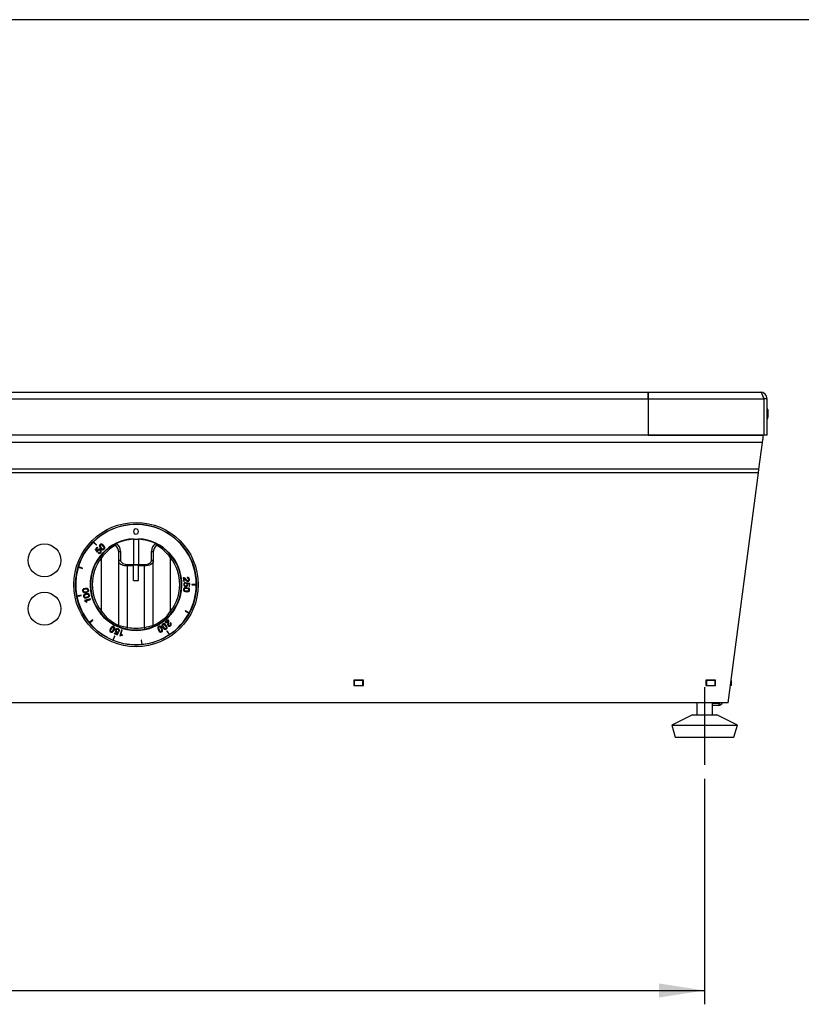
# Model space of a CAD drawing. Extents: x 38 to 3318, y 40 to 2336.
# Tile 4 of 10: x 1327 to 1779, y 1766 to 2336. Entities that reach past the tile are written whole.
import ezdxf
from ezdxf.enums import TextEntityAlignment as Align

# ---------------------------------------------------------------- set-up
doc = ezdxf.new("R2010")
doc.units = 0
doc.header["$LTSCALE"] = 8
doc.linetypes.add('CENTERX2', pattern=[20.32, 12.7, -2.54, 2.54, -2.54])
doc.layers.get('0').update_dxf_attribs({"linetype": 'CONTINUOUS'})
doc.layers.add('LAYER1', color=2, linetype='CONTINUOUS')
doc.layers.add('LAYER2', color=3, linetype='CENTERX2')
doc.dimstyles.new('SLDDIMSTYLE0', dxfattribs={"dimtxt": 28, "dimasz": 26.416, "dimexe": 0, "dimexo": 0.0625, "dimgap": 7, "dimtad": 1, "dimrnd": 1e-09, "dimzin": 12, "dimsah": 1, "dimcen": 0.09, "dimazin": 3, "dimtfac": 1, "dimtofl": 0, "dimtmove": 0, "dimatfit": 3})

# ---------------------------------------------------------------- blocks, each defined once
blk = doc.blocks.new('_D_4')
at = {"layer": 'LAYER2', "color": 3, "linetype": 'CONTINUOUS'}
for p, q in [((595.74, 1896.24), (595.74, 1765.54)), ((1723.31, 1896.24), (1723.31, 1765.54)), ((595.74, 1773.54), (1723.31, 1773.54))]:
    blk.add_line(p, q, dxfattribs=at)
for points in [[(595.74, 1773.54), (622.16, 1769.48), (622.16, 1777.61)], [(1723.31, 1773.54), (1696.9, 1777.61), (1696.9, 1769.48)]]:
    blk.add_solid(points, dxfattribs=at)
at = {"layer": 'LAYER2', "color": 3, "linetype": 'CONTINUOUS', "width": 0.7}
blk.add_text('1127.6', height=28, dxfattribs=at).set_placement((1102.63, 1773.54, -10.25), align=Align.BOTTOM_LEFT)

msp = doc.modelspace()

# ---------------------------------------------------------------- linework, layer by layer
at = {"color": 7, "linetype": 'CONTINUOUS'}
msp.add_line((3318.4, 2336), (38.4, 2336), dxfattribs=at)
at = {"color": 7, "linetype": 'CENTERX2'}
msp.add_line((1723.312, 1949.24), (1723.312, 1904.24), dxfattribs=at)
at = {"layer": 'LAYER1', "color": 2, "linetype": 'CONTINUOUS'}
for p, q in [((628.526, 2120.24), (1690.526, 2120.24)), ((1690.526, 2120.24), (1755.526, 2120.24)), ((1690.526, 2120.24), (1690.526, 2120.24)), ((1755.526, 2120.24), (1755.526, 2120.24)), ((628.526, 2116.24), (1690.526, 2116.24)), ((1690.526, 2116.24), (1757.519, 2116.24)), ((1690.526, 2116.24), (1690.526, 2095.24)), ((1757.519, 2116.24), (1757.519, 2095.24)), ((1757.519, 2116.24), (1757.519, 2095.24)), ((1759.526, 2116.24), (1757.526, 2116.24)), ((1757.526, 2116.24), (1757.526, 2095.24)), ((1759.778, 2110.387), (1759.506, 2110.961)), ((1759.526, 2116.24), (1759.526, 2116.24)), ((1759.526, 2095.24), (1759.526, 2116.24)), ((1759.526, 2109.34), (1759.526, 2116.24)), ((1759.526, 2116.24), (1759.526, 2116.24)), ((1757.526, 2109.34), (1757.519, 2109.34)), ((1757.519, 2106.14), (1757.526, 2106.14)), ((1759.526, 2095.24), (1759.526, 2106.14)), ((1760.124, 2109.32), (1760.034, 2109.715)), ((1759.523, 2104.521), (1759.635, 2104.773)), ((1757.026, 2095.226), (562.026, 2095.226)), ((1690.526, 2095.24), (628.526, 2095.24)), ((1690.526, 2095.24), (1757.519, 2095.24)), ((1757.026, 2095.24), (1757.026, 2095.226)), ((1757.026, 2095.226), (1757.026, 2092.74)), ((1757.519, 2095.24), (1757.519, 2095.24)), ((1757.519, 2095.24), (1757.519, 2095.24)), ((1759.526, 2095.24), (1757.526, 2095.24)), ((1759.526, 2095.24), (1759.526, 2095.24)), ((1759.526, 2095.24), (1759.526, 2095.24)), ((1756.796, 2090.983), (562.257, 2090.983)), ((1754.781, 2075.619), (1756.796, 2090.983)), ((1756.796, 2090.983), (1757.026, 2092.74)), ((1754.781, 2075.619), (564.272, 2075.619)), ((1754.503, 2073.498), (564.55, 2073.498)), ((1737.026, 1940.24), (1754.503, 2073.498)), ((1754.503, 2073.498), (1754.781, 2075.619)), ((1369.278, 2033.348), (1371.081, 2031.546)), ((1371.222, 2031.687), (1369.419, 2033.489)), ((1371.081, 2031.546), (1371.222, 2031.687)), ((1382.748, 2032.499), (1382.774, 2032.512)), ((1392.526, 2034.998), (1392.526, 2020.336)), ((1395.526, 2034.862), (1392.526, 2034.862)), ((1392.626, 2034.862), (1392.626, 2035.304)), ((1395.426, 2035.304), (1395.426, 2034.862)), ((1395.526, 2034.998), (1395.526, 2020.336)), ((1405.278, 2032.512), (1405.305, 2032.499)), ((1371.613, 2030.302), (1370.452, 2029.021)), ((1370.452, 2029.021), (1371.58, 2027.559)), ((1370.939, 2029.007), (1371.887, 2030.054)), ((1371.56, 2028.191), (1370.939, 2029.007)), ((1371.574, 2028.192), (1371.56, 2028.191)), ((1371.58, 2027.559), (1371.837, 2027.813)), ((1371.887, 2030.054), (1371.613, 2030.302)), ((1372.304, 2027.343), (1372.022, 2027.032)), ((1384.026, 2022.107), (1384.026, 2027.325)), ((1385.026, 2028.162), (1385.026, 2022.945)), ((1403.026, 2022.945), (1403.026, 2028.162)), ((1404.026, 2027.325), (1404.026, 2022.107)), ((1373.236, 2024.848), (1374.026, 2024.235)), ((1374.026, 1993.246), (1374.026, 2024.235)), ((1384.026, 1985.095), (1384.026, 2022.107)), ((1389.026, 2019.499), (1389.026, 2020.336)), ((1389.026, 2020.336), (1392.526, 2020.336)), ((1389.026, 1983.939), (1389.026, 2019.499)), ((1392.526, 2019.499), (1389.026, 2019.499)), ((1392.526, 2019.499), (1392.526, 2020.336)), ((1395.526, 2020.167), (1392.526, 2020.167)), ((1395.526, 2019.888), (1392.526, 2019.888)), ((1392.526, 2011.091), (1392.526, 2019.499)), ((1395.526, 2020.336), (1399.026, 2020.336)), ((1395.526, 2019.499), (1395.526, 2020.336)), ((1399.026, 2019.499), (1395.526, 2019.499)), ((1395.526, 2011.091), (1395.526, 2019.499)), ((1399.026, 2019.499), (1399.026, 2020.336)), ((1399.026, 1983.939), (1399.026, 2019.499)), ((1404.026, 1985.095), (1404.026, 2022.107)), ((1414.026, 2024.235), (1414.817, 2024.848)), ((1414.026, 1993.246), (1414.026, 2024.235)), ((1360.6, 2018.776), (1363.04, 2018.036)), ((1363.098, 2018.228), (1360.658, 2018.967)), ((1363.04, 2018.036), (1363.098, 2018.228)), ((1392.526, 2011.091), (1395.526, 2011.091)), ((1421.422, 2012.681), (1421.642, 2010.405)), ((1421.642, 2010.405), (1422.01, 2010.441)), ((1422.01, 2010.441), (1421.838, 2012.23)), ((1422.628, 2009.463), (1422.635, 2009.883)), ((1423.314, 2009.777), (1423.289, 2009.417)), ((1425.126, 2009.422), (1423.314, 2009.777)), ((1423.683, 2012.799), (1423.723, 2012.382)), ((1423.736, 2009.306), (1423.746, 2009.316)), ((1423.746, 2009.316), (1424.75, 2009.112)), ((1424.75, 2009.112), (1424.727, 2007.701)), ((1425.098, 2007.694), (1425.126, 2009.422)), ((1428.926, 2008.84), (1426.377, 2008.84)), ((1426.377, 2008.84), (1426.377, 2008.64)), ((1426.377, 2008.64), (1428.926, 2008.64)), ((1362.277, 2002.528), (1359.777, 2002.03)), ((1359.816, 2001.834), (1362.316, 2002.331)), ((1362.316, 2002.331), (1362.277, 2002.528)), ((1424.727, 2007.701), (1425.098, 2007.694)), ((1367.619, 2000.518), (1364.291, 1999.43)), ((1364.291, 1999.43), (1364.39, 1999.125)), ((1365.328, 1998.372), (1365.647, 1998.476)), ((1365.364, 1999.34), (1367.749, 2000.119)), ((1365.647, 1998.476), (1365.364, 1999.34)), ((1367.749, 2000.119), (1367.619, 2000.518)), ((1373.236, 1992.633), (1374.026, 1993.246)), ((1414.817, 1992.633), (1414.026, 1993.246)), ((1422.604, 1993.578), (1422.51, 1993.401)), ((1422.51, 1993.401), (1424.758, 1992.201)), ((1424.852, 1992.377), (1422.604, 1993.578)), ((1368.955, 1988.295), (1366.985, 1986.677)), ((1367.112, 1986.523), (1369.082, 1988.141)), ((1369.082, 1988.141), (1368.955, 1988.295)), ((1412.741, 1988.35), (1410.989, 1986.88)), ((1410.989, 1986.88), (1411.227, 1986.596)), ((1411.227, 1986.596), (1412.605, 1987.752)), ((1414.12, 1986.553), (1413.798, 1986.283)), ((1381.591, 1980.625), (1381.452, 1980.282)), ((1381.452, 1980.282), (1383.053, 1979.631)), ((1382.9, 1980.094), (1381.591, 1980.625)), ((1383.453, 1980.956), (1382.9, 1980.094)), ((1383.053, 1979.631), (1384.039, 1981.193)), ((1383.447, 1980.969), (1383.453, 1980.956)), ((1384.039, 1981.193), (1383.712, 1981.346)), ((1383.993, 1981.946), (1384.382, 1981.789)), ((1385.65, 1982.379), (1384.639, 1979.028)), ((1385.328, 1979.857), (1386.052, 1982.258)), ((1386.197, 1979.595), (1385.328, 1979.857)), ((1386.052, 1982.258), (1385.65, 1982.379)), ((1386.1, 1979.273), (1386.197, 1979.595)), ((1388.829, 1982.959), (1389.026, 1983.939)), ((1399.224, 1982.959), (1399.026, 1983.939)), ((1412.082, 1981.897), (1411.916, 1981.785)), ((1411.916, 1981.785), (1413.332, 1979.667)), ((1413.499, 1979.778), (1412.082, 1981.897)), ((1381.553, 1978.89), (1380.578, 1976.536)), ((1380.763, 1976.459), (1381.738, 1978.814)), ((1381.738, 1978.814), (1381.553, 1978.89)), ((1384.639, 1979.028), (1384.946, 1978.936)), ((1397.296, 1976.555), (1397.097, 1976.535)), ((1397.097, 1976.535), (1397.347, 1973.999)), ((1397.547, 1974.018), (1397.296, 1976.555)), ((1520.119, 1953.29), (1520.119, 1950.19)), ((1525.719, 1953.29), (1520.119, 1953.29)), ((1520.119, 1953.24), (1520.419, 1953.24)), ((1525.419, 1953.24), (1520.419, 1953.24)), ((1520.419, 1953.24), (1520.419, 1950.24)), ((1525.419, 1950.24), (1525.419, 1953.24)), ((1525.419, 1953.24), (1525.719, 1953.24)), ((1525.719, 1950.19), (1525.719, 1953.29)), ((1729.612, 1953.29), (1724.012, 1953.29)), ((1724.012, 1953.29), (1724.012, 1950.19)), ((1724.012, 1953.24), (1724.312, 1953.24)), ((1729.312, 1953.24), (1724.312, 1953.24)), ((1724.312, 1953.24), (1724.312, 1950.24)), ((1727.857, 1953.24), (1727.807, 1953.29)), ((1729.612, 1953.248), (1727.85, 1953.248)), ((1728.526, 1953.24), (1728.526, 1953.248)), ((1728.692, 1953.248), (1728.688, 1953.24)), ((1729.312, 1950.24), (1729.312, 1953.24)), ((1729.312, 1953.24), (1729.612, 1953.24)), ((1729.612, 1950.19), (1729.612, 1953.29)), ((1738.812, 1953.24), (1738.731, 1953.24)), ((1738.812, 1950.24), (1738.812, 1953.24)), ((1520.119, 1950.24), (1520.419, 1950.24)), ((1520.119, 1950.19), (1525.719, 1950.19)), ((1520.419, 1950.24), (1525.419, 1950.24)), ((1525.419, 1950.24), (1525.719, 1950.24)), ((1724.012, 1950.24), (1724.312, 1950.24)), ((1724.012, 1950.19), (1729.612, 1950.19)), ((1724.312, 1950.24), (1729.312, 1950.24)), ((1729.312, 1950.24), (1729.612, 1950.24)), ((1738.812, 1950.24), (1738.338, 1950.24)), ((1737.026, 1940.24), (1310.526, 1940.24)), ((1718.767, 1940.24), (1718.767, 1933.24)), ((1727.857, 1933.24), (1727.857, 1940.24)), ((1731.526, 1939.74), (1727.857, 1939.74)), ((1731.526, 1939.74), (1731.526, 1938.74)), ((1731.526, 1938.74), (1727.857, 1938.74)), ((1716.312, 1933.24), (1704.312, 1927.24)), ((1716.312, 1933.24), (1724.868, 1933.24)), ((1724.868, 1933.24), (1730.312, 1933.24)), ((1742.312, 1927.24), (1730.312, 1933.24)), ((1704.312, 1927.24), (1706.312, 1920.24)), ((1704.312, 1927.24), (1727.536, 1927.24)), ((1727.536, 1927.24), (1742.312, 1927.24)), ((1740.312, 1920.24), (1742.312, 1927.24)), ((1706.312, 1920.24), (1727.092, 1920.24)), ((1727.092, 1920.24), (1740.312, 1920.24))]:
    msp.add_line(p, q, dxfattribs=at)
at = {"layer": 'LAYER1', "color": 2, "linetype": 'CONTINUOUS', "flags": 128}
for points in [[(1690.526, 2116.24), (1690.526, 2117.021), (1690.526, 2117.771), (1690.526, 2118.463), (1690.526, 2119.069), (1690.526, 2119.566), (1690.526, 2119.936), (1690.526, 2120.164), (1690.526, 2120.24)], [(1690.526, 2120.24), (1690.526, 2120.164), (1690.526, 2119.936), (1690.526, 2119.566), (1690.526, 2119.069), (1690.526, 2118.463), (1690.526, 2117.771), (1690.526, 2117.021), (1690.526, 2116.24)], [(1755.526, 2120.24), (1755.975, 2119.992), (1756.424, 2119.279), (1756.874, 2118.189), (1757.323, 2116.857), (1757.519, 2116.24)], [(1757.526, 2116.24), (1757.343, 2117.077), (1757.168, 2117.316)], [(1759.493, 2104.513), (1759.837, 2105.146), (1760.127, 2106.143)], [(1759.526, 2109.39), (1759.526, 2109.265), (1759.526, 2108.907), (1759.526, 2108.372), (1759.526, 2107.74), (1759.526, 2107.109), (1759.526, 2106.574), (1759.526, 2106.216), (1759.526, 2106.09), (1759.526, 2106.14)], [(1760.155, 2106.122), (1760.155, 2106.122), (1760.155, 2106.254), (1760.155, 2106.612), (1760.155, 2107.141), (1760.155, 2107.762), (1760.155, 2108.38), (1760.155, 2108.9), (1760.155, 2109.244), (1760.155, 2109.359)], [(1760.169, 2106.24), (1760.169, 2106.355), (1760.169, 2106.68), (1760.169, 2107.166), (1760.169, 2107.74), (1760.169, 2108.314), (1760.169, 2108.801), (1760.169, 2109.126), (1760.169, 2109.24)], [(1373.177, 2031.877), (1372.936, 2031.6), (1372.812, 2031.32), (1372.787, 2031.041), (1372.841, 2030.766), (1373.505, 2029.774)], [(1375.236, 2031.334), (1374.317, 2032.096), (1374.049, 2032.179), (1373.769, 2032.182), (1373.478, 2032.088), (1373.177, 2031.877)], [(1373.425, 2031.602), (1373.276, 2031.414), (1373.216, 2031.215), (1373.229, 2031.01), (1373.299, 2030.803), (1373.832, 2030.075)], [(1374.902, 2031.04), (1374.233, 2031.645), (1374.035, 2031.736), (1373.831, 2031.77), (1373.627, 2031.731), (1373.425, 2031.602)], [(1375.312, 2029.509), (1375.462, 2029.696), (1375.522, 2029.896), (1375.509, 2030.101), (1375.438, 2030.308), (1374.902, 2031.04)], [(1375.56, 2029.234), (1375.801, 2029.511), (1375.926, 2029.791), (1375.951, 2030.07), (1375.897, 2030.344), (1375.236, 2031.334)], [(1371.825, 2028.844), (1371.614, 2028.497), (1371.574, 2028.192)], [(1371.837, 2027.813), (1371.864, 2028.229), (1372.03, 2028.518)], [(1373.505, 2029.774), (1374.421, 2029.014), (1374.689, 2028.932), (1374.969, 2028.928), (1375.26, 2029.023), (1375.56, 2029.234)], [(1373.832, 2030.075), (1374.504, 2029.466), (1374.703, 2029.375), (1374.906, 2029.341), (1375.111, 2029.38), (1375.312, 2029.509)], [(1389.026, 2019.499), (1388.158, 2019.538), (1387.316, 2019.656), (1386.526, 2019.848), (1385.812, 2020.109), (1385.196, 2020.431), (1384.696, 2020.803), (1384.328, 2021.215), (1384.102, 2021.654), (1384.026, 2022.107)], [(1385.026, 2022.945), (1385.087, 2022.492), (1385.267, 2022.053), (1385.562, 2021.641), (1385.962, 2021.268), (1386.455, 2020.947), (1387.026, 2020.686), (1387.658, 2020.494), (1388.332, 2020.376), (1389.026, 2020.336)], [(1399.026, 2020.336), (1399.807, 2020.387), (1400.557, 2020.535), (1401.248, 2020.776), (1401.855, 2021.1), (1402.352, 2021.496), (1402.722, 2021.947), (1402.949, 2022.436), (1403.026, 2022.945)], [(1404.026, 2022.107), (1403.93, 2021.599), (1403.646, 2021.109), (1403.184, 2020.658), (1402.562, 2020.263), (1401.804, 2019.938), (1400.94, 2019.697), (1400.002, 2019.549), (1399.026, 2019.499)], [(1422.851, 2011.34), (1423.45, 2010.753), (1423.757, 2010.631), (1424.127, 2010.61)], [(1423.289, 2009.417), (1423.543, 2009.086), (1423.609, 2008.76)], [(1423.978, 2008.651), (1423.907, 2009.05), (1423.736, 2009.306)], [(1364.723, 2006.48), (1363.569, 2006.172), (1363.346, 2006.002), (1363.181, 2005.776), (1363.09, 2005.484), (1363.087, 2005.116)], [(1363.087, 2005.116), (1363.174, 2004.759), (1363.33, 2004.496), (1363.543, 2004.313), (1363.799, 2004.198), (1364.992, 2004.165)], [(1364.77, 2006.037), (1363.888, 2005.842), (1363.699, 2005.733), (1363.553, 2005.588), (1363.467, 2005.398), (1363.455, 2005.159), (1363.521, 2004.928), (1363.649, 2004.764), (1363.824, 2004.655), (1364.033, 2004.593), (1364.936, 2004.605)], [(1365.126, 2003.379), (1364.01, 2002.952), (1363.807, 2002.759), (1363.667, 2002.516), (1363.607, 2002.216), (1363.643, 2001.85)], [(1365.219, 2002.945), (1364.363, 2002.657), (1364.186, 2002.529), (1364.057, 2002.368), (1363.991, 2002.171), (1364.005, 2001.931)], [(1364.992, 2004.165), (1366.142, 2004.471), (1366.365, 2004.641), (1366.529, 2004.868), (1366.621, 2005.16), (1366.623, 2005.527), (1366.537, 2005.885), (1366.38, 2006.148), (1366.168, 2006.331), (1365.912, 2006.445), (1364.723, 2006.48)], [(1366.255, 2005.485), (1366.189, 2005.715), (1366.061, 2005.88), (1365.886, 2005.988), (1365.676, 2006.05), (1364.77, 2006.037)], [(1364.936, 2004.605), (1365.822, 2004.801), (1366.011, 2004.91), (1366.157, 2005.056), (1366.244, 2005.245), (1366.255, 2005.485)], [(1367.117, 2002.634), (1366.993, 2002.98), (1366.81, 2003.225), (1366.579, 2003.385), (1366.313, 2003.471), (1365.126, 2003.379)], [(1366.755, 2002.552), (1366.665, 2002.774), (1366.521, 2002.925), (1366.335, 2003.014), (1366.12, 2003.054), (1365.219, 2002.945)], [(1365.537, 2001.538), (1366.397, 2001.826), (1366.574, 2001.955), (1366.703, 2002.115), (1366.769, 2002.313), (1366.755, 2002.552)], [(1365.639, 2001.105), (1366.751, 2001.532), (1366.954, 2001.725), (1367.094, 2001.967), (1367.154, 2002.268), (1367.117, 2002.634)], [(1423.357, 2006.887), (1422.168, 2006.835), (1421.914, 2006.717), (1421.704, 2006.531), (1421.551, 2006.265), (1421.47, 2005.907)], [(1421.47, 2005.907), (1421.477, 2005.539), (1421.573, 2005.248), (1421.741, 2005.024), (1421.966, 2004.857), (1423.121, 2004.567)], [(1423.317, 2006.444), (1422.41, 2006.444), (1422.201, 2006.378), (1422.027, 2006.267), (1421.901, 2006.101), (1421.838, 2005.869)], [(1421.838, 2005.869), (1421.853, 2005.63), (1421.943, 2005.442), (1422.091, 2005.298), (1422.282, 2005.192), (1423.171, 2005.009)], [(1423.121, 2004.567), (1424.315, 2004.618), (1424.569, 2004.736), (1424.779, 2004.922), (1424.932, 2005.188), (1425.013, 2005.546)], [(1423.171, 2005.009), (1424.074, 2005.009), (1424.282, 2005.075), (1424.456, 2005.186), (1424.582, 2005.352), (1424.645, 2005.584)], [(1424.645, 2005.584), (1424.63, 2005.823), (1424.54, 2006.011), (1424.393, 2006.155), (1424.202, 2006.261), (1423.317, 2006.444)], [(1425.013, 2005.546), (1425.006, 2005.914), (1424.91, 2006.205), (1424.742, 2006.429), (1424.516, 2006.596), (1423.357, 2006.887)], [(1363.643, 2001.85), (1363.767, 2001.504), (1363.951, 2001.258), (1364.182, 2001.099), (1364.448, 2001.012), (1365.639, 2001.105)], [(1364.005, 2001.931), (1364.095, 2001.709), (1364.24, 2001.559), (1364.425, 2001.47), (1364.64, 2001.43), (1365.537, 2001.538)], [(1364.39, 1999.125), (1364.66, 1999.123), (1364.88, 1999.041), (1365.054, 1998.894), (1365.328, 1998.372)], [(1409.538, 1985.92), (1409.261, 1985.678), (1409.1, 1985.418), (1409.037, 1985.145), (1409.054, 1984.866), (1409.575, 1983.796)], [(1409.746, 1985.614), (1409.572, 1985.449), (1409.486, 1985.26), (1409.471, 1985.054), (1409.513, 1984.839), (1409.945, 1984.042)], [(1411.5, 1985.107), (1410.696, 1985.984), (1410.443, 1986.102), (1410.166, 1986.143), (1409.864, 1986.089), (1409.538, 1985.92)], [(1411.136, 1984.853), (1410.553, 1985.547), (1410.368, 1985.664), (1410.171, 1985.726), (1409.963, 1985.715), (1409.746, 1985.614)], [(1412.445, 1986.412), (1412.301, 1985.585), (1412.374, 1985.263), (1412.566, 1984.946)], [(1379.232, 1983.34), (1378.828, 1982.216), (1378.842, 1981.936), (1378.934, 1981.671), (1379.123, 1981.43), (1379.424, 1981.219)], [(1381.096, 1984.363), (1380.753, 1984.495), (1380.448, 1984.516), (1380.177, 1984.445), (1379.937, 1984.3), (1379.232, 1983.34)], [(1379.622, 1983.127), (1379.282, 1982.291), (1379.263, 1982.074), (1379.301, 1981.871), (1379.407, 1981.692), (1379.598, 1981.546), (1379.825, 1981.47), (1380.033, 1981.481), (1380.222, 1981.564), (1380.392, 1981.7), (1380.896, 1982.45)], [(1379.424, 1981.219), (1379.767, 1981.087), (1380.073, 1981.066), (1380.344, 1981.137), (1380.584, 1981.283), (1381.29, 1982.245)], [(1380.922, 1984.035), (1380.695, 1984.112), (1380.487, 1984.101), (1380.298, 1984.018), (1380.128, 1983.881), (1379.622, 1983.127)], [(1380.896, 1982.45), (1381.238, 1983.29), (1381.257, 1983.508), (1381.22, 1983.711), (1381.113, 1983.89), (1380.922, 1984.035)], [(1381.29, 1982.245), (1381.692, 1983.366), (1381.679, 1983.646), (1381.586, 1983.91), (1381.398, 1984.152), (1381.096, 1984.363)], [(1382.748, 1980.981), (1383.146, 1980.903), (1383.447, 1980.969)], [(1383.712, 1981.346), (1383.312, 1981.229), (1382.984, 1981.285)], [(1409.041, 1983.47), (1408.327, 1984.423), (1408.087, 1984.566), (1407.815, 1984.634), (1407.51, 1984.61), (1407.168, 1984.475), (1406.869, 1984.261), (1406.682, 1984.018), (1406.592, 1983.753), (1406.581, 1983.473), (1406.993, 1982.356)], [(1406.993, 1982.356), (1407.708, 1981.4), (1407.949, 1981.257), (1408.22, 1981.188), (1408.526, 1981.212), (1408.868, 1981.347)], [(1407.345, 1984.15), (1407.155, 1984.002), (1407.05, 1983.822), (1407.015, 1983.619), (1407.035, 1983.401), (1407.386, 1982.564)], [(1408.652, 1983.253), (1408.141, 1984.002), (1407.969, 1984.138), (1407.779, 1984.219), (1407.571, 1984.228), (1407.345, 1984.15)], [(1407.386, 1982.564), (1407.895, 1981.819), (1408.067, 1981.684), (1408.256, 1981.603), (1408.464, 1981.594), (1408.691, 1981.672), (1408.88, 1981.82), (1408.985, 1981.999), (1409.02, 1982.202), (1409, 1982.42), (1408.652, 1983.253)], [(1408.868, 1981.347), (1409.167, 1981.561), (1409.353, 1981.804), (1409.443, 1982.069), (1409.454, 1982.349), (1409.041, 1983.47)], [(1409.575, 1983.796), (1410.381, 1982.916), (1410.635, 1982.797), (1410.912, 1982.756), (1411.214, 1982.81), (1411.54, 1982.979)], [(1409.945, 1984.042), (1410.526, 1983.352), (1410.71, 1983.234), (1410.907, 1983.173), (1411.114, 1983.184), (1411.332, 1983.284), (1411.505, 1983.45), (1411.592, 1983.639), (1411.607, 1983.845), (1411.565, 1984.059), (1411.136, 1984.853)], [(1411.54, 1982.979), (1411.817, 1983.221), (1411.978, 1983.481), (1412.041, 1983.754), (1412.024, 1984.034), (1411.5, 1985.107)], [(1384.946, 1978.936), (1385.103, 1979.156), (1385.295, 1979.288), (1385.516, 1979.348), (1386.1, 1979.273)]]:
    msp.add_lwpolyline(points, dxfattribs=at)
at = {"layer": 'LAYER1', "color": 2, "linetype": 'CONTINUOUS'}
for centre, radius in [((1394.026, 2008.74), 36), ((1394.026, 2008.74), 35), ((1341.026, 2022.74), 9.5), ((1341.026, 1994.74), 9.5)]:
    msp.add_circle(centre, radius, dxfattribs=at)
for centre, radius, start, end in [((1755.526, 2116.24), 4, 0, 90), ((1755.526, 2116.24), 4, 360, 90), ((1756.431, 2108.849), 3.747, 7.4152, 34.22625), ((1759.669, 2109.24), 0.5, 0, 13.72157), ((1759.669, 2106.24), 0.5, 346.27843, 0), ((1394.026, 2008.74), 34.9, 0.16415, 134.8354), ((1393.989, 2039.49), 1.489, 359.99983, 180.00017), ((1393.989, 2039.49), 1.489, 179.99983, 0.00017), ((1394.026, 2008.74), 34.9, 135.16375, 162.9607), ((1394.026, 2008.74), 26.6, 93.01696, 86.98304), ((1394.026, 2008.74), 34.9, 134.8354, 135.16375), ((1394.026, 2008.74), 26.3, 115.39362, 142.23356), ((1393.378, 2010.749), 23.588, 118.39915, 145.12831), ((1383.352, 2031.471), 1.193, 120.45055, 178.69074), ((1378.096, 2027.177), 5.932, 1.42927, 46.75914), ((1394.026, 2008.74), 26.3, 93.26959, 115.33058), ((1379.231, 2027.919), 5.801, 2.40324, 52.34902), ((1394.026, 2008.74), 26.3, 64.66942, 86.73041), ((1408.822, 2027.919), 5.801, 127.65098, 177.59676), ((1409.956, 2027.177), 5.932, 133.24086, 178.57073), ((1404.7, 2031.471), 1.193, 1.31429, 59.54442), ((1394.026, 2008.74), 26.3, 37.76644, 64.60638), ((1394.771, 2010.858), 23.445, 34.78905, 61.68349), ((1372.664, 2028.121), 1.108, 43.03327, 139.21709), ((1372.695, 2027.826), 1.041, 229.75804, 322.02446), ((1372.614, 2028.023), 0.766, 45.64008, 139.67856), ((1372.724, 2027.892), 0.691, 232.57637, 321.73926), ((1372.709, 2027.964), 0.749, 318.10994, 54.01395), ((1372.706, 2028.012), 1.156, 314.38587, 48.4159), ((1384.952, 2027.236), 0.93, 85.39733, 174.50247), ((1403.101, 2027.236), 0.93, 5.49753, 94.60267), ((1394.026, 2008.74), 26.3, 142.23356, 217.76644), ((1394.026, 2008.74), 25.3, 142.23356, 217.76644), ((1384.952, 2022.018), 0.93, 85.39733, 174.50247), ((1403.101, 2022.018), 0.93, 5.49753, 94.60267), ((1394.026, 2008.74), 25.3, 322.23356, 37.76644), ((1394.026, 2008.74), 26.3, 322.23356, 37.76644), ((1394.026, 2008.74), 34.9, 163.28904, 191.08599), ((1394.026, 2008.74), 34.9, 162.9607, 163.28904), ((1421.504, 2011.035), 1.648, 29.25615, 92.8444), ((1422.766, 2008.695), 1.155, 175.62311, 269.65967), ((1422.653, 2008.842), 1.04, 91.01577, 183.26638), ((1421.383, 2010.69), 1.606, 23.89695, 73.54114), ((1422.673, 2008.774), 0.69, 93.76229, 183.03487), ((1422.732, 2008.729), 0.748, 179.3193, 275.28902), ((1422.87, 2008.642), 1.108, 264.26796, 0.4381), ((1422.843, 2008.749), 0.766, 266.89011, 0.87989), ((1424.098, 2012.296), 1.243, 201.51191, 269.57333), ((1423.924, 2011.724), 1.102, 3.8541, 102.66079), ((1423.929, 2011.678), 0.733, 8.51699, 106.32401), ((1424.022, 2011.688), 0.639, 276.0175, 8.8869), ((1424.032, 2011.614), 1.009, 275.3752, 10.46595), ((1394.026, 2008.74), 34.9, 332.03906, 359.83581), ((1394.026, 2008.74), 34.9, 359.83581, 0.16415), ((1394.026, 2008.74), 34.9, 191.08599, 191.41433), ((1394.026, 2008.74), 34.9, 191.41433, 219.21098), ((1394.026, 2008.74), 26.3, 217.76644, 249.16173), ((1393.091, 2006.427), 23.178, 214.66078, 246.97746), ((1394.026, 2008.74), 26.3, 290.83827, 322.23356), ((1394.929, 2006.467), 23.228, 293.05796, 325.3038), ((1394.026, 2008.74), 34.9, 303.91421, 331.71071), ((1394.026, 2008.74), 34.9, 331.71071, 332.03906), ((1394.026, 2008.74), 34.9, 219.21098, 219.53932), ((1394.026, 2008.74), 34.9, 219.53932, 247.33562), ((1411.076, 1987.254), 1.608, 328.41399, 18.03987), ((1413.941, 1985.925), 1.245, 146.03274, 214.05231), ((1411.429, 1987.35), 1.65, 333.77613, 37.32855), ((1413.396, 1985.643), 0.639, 220.49769, 313.44762), ((1413.336, 1985.715), 0.732, 312.97457, 50.85088), ((1413.37, 1985.745), 1.103, 308.34472, 47.15225), ((1383.139, 1982.017), 1.107, 153.09553, 249.33358), ((1383.227, 1982.094), 1.156, 64.50145, 158.48562), ((1383.249, 1982.004), 0.766, 155.71622, 249.72394), ((1383.271, 1982.114), 0.749, 68.18034, 164.09248), ((1383.334, 1982.153), 0.691, 342.62335, 71.85333), ((1383.404, 1982.147), 1.041, 339.86795, 72.08569), ((1385.026, 1985.095), 1, 180, 249.16173), ((1395.016, 2021.239), 37.778, 253.08812, 260.87744), ((1394.026, 2008.74), 26.3, 249.16173, 258.60169), ((1394.026, 2008.74), 26.3, 258.60169, 281.39831), ((1394.026, 2008.74), 25.3, 258.60169, 281.39831), ((1394.026, 2008.74), 34.9, 275.78919, 303.58587), ((1393.04, 2021.226), 37.764, 279.12117, 286.91327), ((1394.026, 2008.74), 26.3, 281.39831, 290.83827), ((1403.026, 1985.095), 1, 290.83827, 0), ((1413.341, 1985.594), 1.009, 219.88218, 314.97407), ((1394.026, 2008.74), 34.9, 303.58587, 303.91421), ((1394.026, 2008.74), 34.9, 247.33562, 247.66396), ((1394.026, 2008.74), 34.9, 247.66396, 275.46085), ((1394.026, 2008.74), 34.9, 275.46085, 275.78919), ((1729.138, 1950.179), 0.0652, 10.39003, 71.35756), ((1729.158, 1950.046), 0.194, 47.97676, 89.91802), ((1731.526, 1940.74), 2, 270, 345.52249), ((1731.526, 1940.74), 1, 270, 330)]:
    msp.add_arc(centre, radius, start, end, dxfattribs=at)

# ---------------------------------------------------------------- dimensions: what is measured, and where the dimension line sits
at = {"layer": 'LAYER2', "color": 3, "linetype": 'CONTINUOUS'}
dim = msp.add_linear_dim(base=(1723.312, 1773.542), p1=(595.741, 1904.24), p2=(1723.312, 1904.24), dimstyle='SLDDIMSTYLE0', dxfattribs=at)
dim.commit()
dim.dimension.update_dxf_attribs({"geometry": '_D_4', "text_midpoint": (1159.526, 1773.542), "dimtype": 160})

doc.saveas('drawing.dxf')
